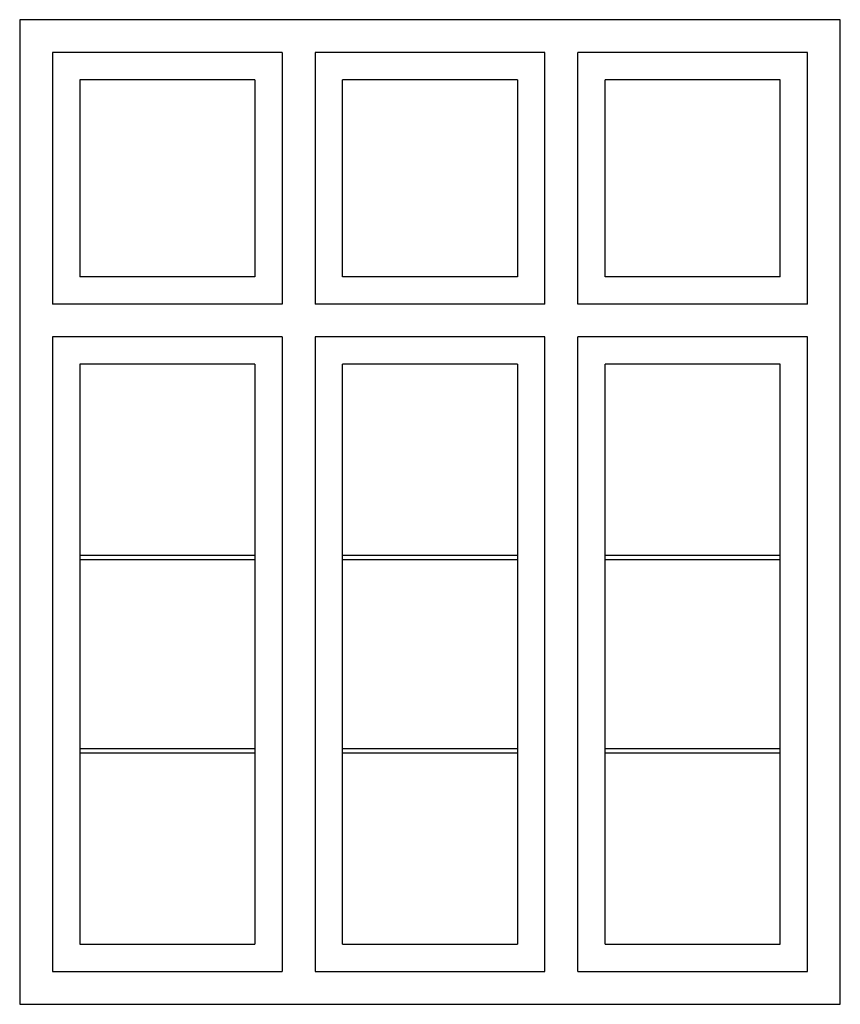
# Model space of a CAD drawing. Extents: x 100 to 1600, y 100 to 1900.
import ezdxf

# ---------------------------------------------------------------- set-up
doc = ezdxf.new("R2010")
doc.units = 0
doc.layers.get('0').update_dxf_attribs({"linetype": 'CONTINUOUS'})

msp = doc.modelspace()

# ---------------------------------------------------------------- linework, layer by layer
for p, q in [((1600, 1900), (100, 1900)), ((100, 1900), (100, 100)), ((1600, 100), (1600, 1900)), ((160, 1840), (160, 1380)), ((580, 1840), (160, 1840)), ((580, 1840), (580, 1380)), ((640, 1840), (640, 1380)), ((1060, 1840), (640, 1840)), ((1060, 1380), (1060, 1840)), ((1540, 1840), (1120, 1840)), ((1120, 1380), (1120, 1840)), ((1540, 1380), (1540, 1840)), ((210, 1790), (210, 1430)), ((530, 1790), (210, 1790)), ((530, 1790), (530, 1430)), ((690, 1430), (690, 1790)), ((1010, 1790), (690, 1790)), ((1010, 1790), (1010, 1430)), ((1490, 1790), (1170, 1790)), ((1170, 1430), (1170, 1790)), ((1490, 1430), (1490, 1790)), ((530, 1430), (210, 1430)), ((1010, 1430), (690, 1430)), ((1490, 1430), (1170, 1430)), ((580, 1380), (160, 1380)), ((1060, 1380), (640, 1380)), ((1540, 1380), (1120, 1380)), ((580, 1320), (160, 1320)), ((160, 1320), (160, 160)), ((580, 1320), (580, 160)), ((1060, 1320), (640, 1320)), ((640, 1320), (640, 160)), ((1060, 160), (1060, 1320)), ((1120, 160), (1120, 1320)), ((1540, 1320), (1120, 1320)), ((1540, 160), (1540, 1320)), ((210, 1270), (210, 210)), ((530, 1270), (210, 1270)), ((530, 1270), (530, 210)), ((690, 210), (690, 1270)), ((1010, 1270), (690, 1270)), ((1010, 1270), (1010, 210)), ((1490, 1270), (1170, 1270)), ((1170, 210), (1170, 1270)), ((1490, 210), (1490, 1270)), ((530, 920.7), (210, 920.7)), ((1010, 920.7), (690, 920.7)), ((1490, 920.7), (1170, 920.7)), ((530, 912.7), (210, 912.7)), ((1010, 912.7), (690, 912.7)), ((1490, 912.7), (1170, 912.7)), ((530, 567.3), (210, 567.3)), ((530, 559.3), (210, 559.3)), ((1010, 567.3), (690, 567.3)), ((1010, 559.3), (690, 559.3)), ((1490, 567.3), (1170, 567.3)), ((1490, 559.3), (1170, 559.3)), ((210, 210), (530, 210)), ((210, 210), (530, 210)), ((690, 210), (1010, 210)), ((690, 210), (1010, 210)), ((1170, 210), (1490, 210)), ((1170, 210), (1490, 210)), ((160, 160), (580, 160)), ((640, 160), (1060, 160)), ((1120, 160), (1540, 160)), ((100, 100), (1600, 100))]:
    msp.add_line(p, q)

doc.saveas('drawing.dxf')
